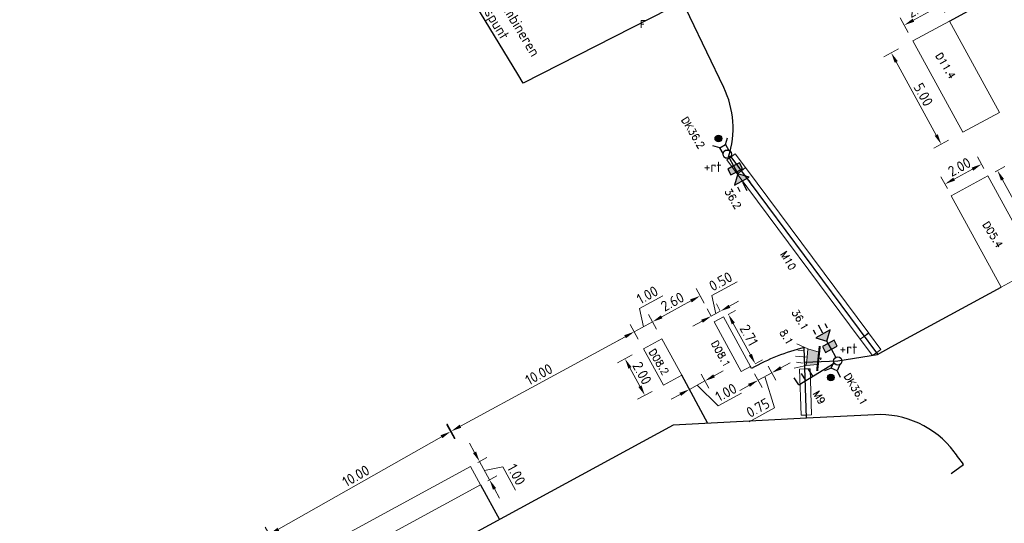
# Model space of a CAD drawing. Header units: metres. Extents: x 0 to 197589, y 0 to 355403.
# Tile 3 of 6: x 197498 to 197546, y 355335 to 355360. Entities that reach past the tile are written whole.
import ezdxf
from ezdxf import colors
from ezdxf.entities.mleader import LeaderData, LeaderLine
from ezdxf.math import Vec2, Vec3

# ---------------------------------------------------------------- set-up
doc = ezdxf.new("R2010")
doc.units = ezdxf.units.M
for name, color, linetype, lineweight in [('Level 56', 7, 'Continuous', 0), ('N-WA-VW-VRI-MEUBILAIR', 7, 'Continuous', 13), ('O_VRI_MANTELBUIS_BESTAAND', 1, 'Continuous', 0), ('O_VRI_MAST', 7, 'Continuous', 13), ('O_WEG_L_VRI_NIEUW', 7, 'Continuous', 0), ('O_WEG_T_VRI_MANTELBUIS', 5, 'Continuous', 13), ('O_WEG_VRI_NIEUW_LUSSEN', 210, 'Continuous', 13), ('O_WEG_VRI_NIEUW_TEKST_MEUBILAIR', 7, 'Continuous', 13), ('O_WEG_VRI_TEKST_MANTELBUIS', 7, 'Continuous', 0), ('VRI-MEUBILAIR', 7, 'Continuous', 13), ('X-XX-AL-M', 7, 'Continuous', 18), ('X-XX-AL-T25', 7, 'Continuous', 25)]:
    doc.layers.add(name, color=color, linetype=linetype, lineweight=lineweight)
doc.layers.add('N-WE-VK-KABELTRACE-G', color=30, linetype='Continuous')
doc.styles.add('NLCS-ISO-M200-T25', font='NLCS-ISO.ttf', dxfattribs={"height": 0.5})
doc.styles.add('Styleromans', font='romans.shx')
doc.styles.add('VRI-AH', font='isocp.shx')
doc.dimstyles.new('NLCS-M200-T25-PIJL_L2_H1', dxfattribs={"dimscale": 0.2, "dimtxt": 2.5, "dimasz": 2.5, "dimexe": 2, "dimexo": 2, "dimgap": 0.7, "dimtad": 1, "dimzin": 0, "dimdsep": 46, "dimtxsty": 'NLCS-ISO-M200-T25', "dimcen": 0, "dimdle": 2, "dimclrd": 256, "dimclre": 256, "dimclrt": 256, "dimadec": 1, "dimazin": 0, "dimtfac": 1, "dimtdec": 3, "dimtofl": 0, "dimtmove": 0, "dimatfit": 3, "dimfxl": 2, "dimfxlon": 1, "dimtfillclr": 256, "dimtolj": 1, "dimtzin": 0, "dimlwd": -1, "dimlwe": -1, "dimarcsym": 0})

# ---------------------------------------------------------------- blocks, each defined once
blk = doc.blocks.new('2L202')
at = {"layer": 'Level 56', "linetype": 'Continuous'}
for points in [[(-1.059, 1.108), (-0.517, 0.948), (-0.357, 1.491)], [(-0.178, 0.996), (-0.459, 0.843), (-0.74, 0.69), (-0.587, 0.409), (-0.306, 0.562), (-0.025, 0.715)]]:
    blk.add_hatch(color=7, dxfattribs=at).paths.add_polyline_path(points)
at = {"layer": 'Level 56', "color": 7, "linetype": 'Continuous', "lineweight": 30}
for p, q in [((-1.181, 1.498), (-1.066, 1.287)), ((-0.619, 1.804), (-0.504, 1.593)), ((-0.459, 0.843), (-0.517, 0.948)), ((-0.306, 0.562), (-0.459, 0.843)), ((-0.096, 0.176), (-0.306, 0.562))]:
    blk.add_line(p, q, dxfattribs=at)
at = {"layer": 'Level 56', "color": 7, "linetype": 'Continuous', "lineweight": 30, "flags": 128}
for points in [[(-1.059, 1.108), (-0.517, 0.948), (-0.357, 1.491), (-1.059, 1.108)], [(-0.178, 0.996), (-0.459, 0.843), (-0.74, 0.69), (-0.587, 0.409), (-0.306, 0.562), (-0.025, 0.715), (-0.178, 0.996)]]:
    blk.add_lwpolyline(points, dxfattribs=at)
at = {"layer": 'Level 56', "color": 7, "linetype": 'Continuous', "lineweight": 30}
blk.add_circle((0, 0), 0.2, dxfattribs=at)
blk = doc.blocks.new('2L203')
at = {"layer": 'Level 56', "linetype": 'Continuous'}
for points in [[(0.178, -0.996), (0.459, -0.843), (0.74, -0.69), (0.587, -0.409), (0.306, -0.562), (0.025, -0.715)], [(1.059, -1.108), (0.517, -0.948), (0.357, -1.491)]]:
    blk.add_hatch(color=7, dxfattribs=at).paths.add_polyline_path(points)
at = {"layer": 'Level 56', "color": 7, "linetype": 'Continuous', "lineweight": 30}
for p, q in [((0.096, -0.176), (0.306, -0.562)), ((0.306, -0.562), (0.459, -0.843)), ((0.459, -0.843), (0.517, -0.948)), ((1.181, -1.498), (1.066, -1.287)), ((0.619, -1.804), (0.504, -1.593))]:
    blk.add_line(p, q, dxfattribs=at)
at = {"layer": 'Level 56', "color": 7, "linetype": 'Continuous', "lineweight": 30, "flags": 128}
for points in [[(0.178, -0.996), (0.459, -0.843), (0.74, -0.69), (0.587, -0.409), (0.306, -0.562), (0.025, -0.715), (0.178, -0.996)], [(1.059, -1.108), (0.517, -0.948), (0.357, -1.491), (1.059, -1.108)]]:
    blk.add_lwpolyline(points, dxfattribs=at)
at = {"layer": 'Level 56', "color": 7, "linetype": 'Continuous', "lineweight": 30}
blk.add_circle((0, 0), 0.2, dxfattribs=at)
blk = doc.blocks.new('DRUKW3')
at = {"layer": 'O_WEG_L_VRI_NIEUW', "color": 7, "linetype": 'Continuous', "lineweight": 30}
for p, q in [((-0.077, 0.462), (0.014, 0.789)), ((-0.356, 0.304), (-0.683, 0.395))]:
    blk.add_line(p, q, dxfattribs=at)
at = {"layer": 'O_WEG_L_VRI_NIEUW', "color": 7, "linetype": 'Continuous', "lineweight": 30, "flags": 128}
blk.add_lwpolyline([(-0.198, 0.026), (-0.356, 0.304), (-0.077, 0.462), (0.08, 0.183)], dxfattribs=at)
at = {"layer": 'O_WEG_L_VRI_NIEUW', "color": 7, "linetype": 'Continuous', "lineweight": 30}
for centre, radius in [((-0.423, 0.749), 0.16), ((0, 0), 0.2)]:
    blk.add_circle(centre, radius, dxfattribs=at)
blk = doc.blocks.new('AnonymousCell5')
at = {"layer": 'O_WEG_L_VRI_NIEUW', "linetype": 'Continuous'}
h = blk.add_hatch(color=7, dxfattribs=at)
edge = h.paths.add_edge_path()
edge.add_arc((-0.272, 0.341), 0.16, 0, 360)
at = {"layer": 'O_WEG_L_VRI_NIEUW', "color": 7, "linetype": 'Continuous', "lineweight": 0}
blk.add_circle((-0.272, 0.341), 0.16, dxfattribs=at)
at = {"color": 7, "linetype": 'Continuous', "lineweight": 0}
blk.add_blockref('DRUKW3', (0.151, -0.408), dxfattribs=at)
blk = doc.blocks.new('DRUKW4')
at = {"layer": 'O_WEG_L_VRI_NIEUW', "color": 7, "linetype": 'Continuous', "lineweight": 30}
for p, q in [((-0.317, -0.345), (-0.631, -0.474)), ((-0.021, -0.468), (0.108, -0.782))]:
    blk.add_line(p, q, dxfattribs=at)
at = {"layer": 'O_WEG_L_VRI_NIEUW', "color": 7, "linetype": 'Continuous', "lineweight": 30, "flags": 128}
blk.add_lwpolyline([(0.102, -0.172), (-0.021, -0.468), (-0.317, -0.345), (-0.194, -0.049)], dxfattribs=at)
at = {"layer": 'O_WEG_L_VRI_NIEUW', "color": 7, "linetype": 'Continuous', "lineweight": 30}
for centre, radius in [((0, 0), 0.2), ((-0.331, -0.794), 0.16)]:
    blk.add_circle(centre, radius, dxfattribs=at)
blk = doc.blocks.new('AnonymousCell6')
at = {"layer": 'O_WEG_L_VRI_NIEUW', "linetype": 'Continuous'}
h = blk.add_hatch(color=7, dxfattribs=at)
edge = h.paths.add_edge_path()
edge.add_arc((-0.102, -0.424), 0.16, 0, 360)
at = {"layer": 'O_WEG_L_VRI_NIEUW', "color": 7, "linetype": 'Continuous', "lineweight": 0}
blk.add_circle((-0.102, -0.424), 0.16, dxfattribs=at)
at = {"color": 7, "linetype": 'Continuous', "lineweight": 0}
blk.add_blockref('DRUKW4', (0.229, 0.37), dxfattribs=at)
blk = doc.blocks.new('3LTEST')
at = {"layer": 'VRI-MEUBILAIR', "linetype": 'Continuous'}
blk.add_hatch(color=256, dxfattribs=at).paths.add_polyline_path([(0.913, -0.526), (0.913, 0.002), (0.913, 0.53), (0.193, 0.386), (0.193, -0.382)])
at = {"layer": 'VRI-MEUBILAIR'}
for p, q in [((0.913, 0.53), (1.633, 0.77)), ((0.001, 0.002), (0.193, 0.002)), ((0.913, 0.002), (1.633, 0.002)), ((1.537, 0.386), (1.105, 0.386)), ((0.913, -0.526), (1.633, -0.766)), ((1.537, -0.382), (1.105, -0.382))]:
    blk.add_line(p, q, dxfattribs=at)
at = {"layer": 'VRI-MEUBILAIR', "flags": 128}
blk.add_lwpolyline([(0.913, -0.526), (0.913, 0.002), (0.913, 0.53), (0.193, 0.386), (0.193, -0.382), (0.913, -0.526)], dxfattribs=at)
blk = doc.blocks.new('3L30P')
at = {"linetype": 'Continuous'}
blk.add_blockref('3LTEST', (-0.001, -0.002), dxfattribs=at)
blk = doc.blocks.new('*U85')
at = {"layer": 'N-WA-VW-VRI-MEUBILAIR'}
for q in [(-0.23, 0.97), (-0.23, -0.97)]:
    blk.add_line((-0.23, 0), q, dxfattribs=at)
at = {"layer": 'N-WA-VW-VRI-MEUBILAIR', "xscale": 12, "yscale": 12, "zscale": 12, "rotation": 4.910378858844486e-10}
blk.add_blockref('3L30P', (-0.82, 0), dxfattribs=at)
blk = doc.blocks.new('3L83')
at = {"layer": 'O_WEG_L_VRI_NIEUW', "color": 7, "linetype": 'Continuous', "lineweight": 30}
for p, q in [((1.439, 1.664), (0.131, 0.151)), ((1.439, 1.664), (1.742, 1.402)), ((0.916, 1.059), (1.219, 0.797)), ((1.178, 1.361), (1.48, 1.1))]:
    blk.add_line(p, q, dxfattribs=at)
blk.add_circle((0, 0), 0.2, dxfattribs=at)
blk = doc.blocks.new('*D96')
at = {"layer": 'Defpoints', "color": 0, "transparency": 16777216}
for p in [(197529.146, 355342.074), (197518.963, 355339.868), (197520.361, 355337.297)]:
    blk.add_point(p, dxfattribs=at)
at = {"layer": 'X-XX-AL-M', "transparency": 16777216}
for p, q in [((197527.938, 355344.294), (197527.556, 355344.997)), ((197527.308, 355344.406), (197519.402, 355340.107)), ((197519.154, 355339.517), (197518.772, 355340.219))]:
    blk.add_line(p, q, dxfattribs=at)
for points in [[(197527.268, 355344.479), (197527.348, 355344.333), (197527.747, 355344.645)], [(197519.362, 355340.18), (197519.442, 355340.034), (197518.963, 355339.868)]]:
    blk.add_solid(points, dxfattribs=at)
at = {"layer": 'X-XX-AL-M', "transparency": 16777216, "insert": (197523.169, 355342.599), "char_height": 0.5, "attachment_point": 5, "rotation": 28.5375, "style": 'NLCS-ISO-M200-T25'}
blk.add_mtext('\\A1;10.00', dxfattribs=at)
blk = doc.blocks.new('*D97')
at = {"layer": 'Defpoints', "color": 0, "transparency": 16777216}
for p in [(197520.045, 355337.875), (197510.227, 355334.912), (197511.347, 355332.939)]:
    blk.add_point(p, dxfattribs=at)
at = {"layer": 'X-XX-AL-M', "transparency": 16777216}
for p, q in [((197519.123, 355339.499), (197518.729, 355340.195)), ((197518.491, 355339.6), (197510.662, 355335.158)), ((197510.425, 355334.564), (197510.03, 355335.26))]:
    blk.add_line(p, q, dxfattribs=at)
for points in [[(197518.45, 355339.673), (197518.532, 355339.528), (197518.926, 355339.847)], [(197510.621, 355335.231), (197510.703, 355335.086), (197510.227, 355334.912)]]:
    blk.add_solid(points, dxfattribs=at)
at = {"layer": 'X-XX-AL-M', "transparency": 16777216, "insert": (197514.384, 355337.719), "char_height": 0.5, "attachment_point": 5, "rotation": 29.5707, "style": 'NLCS-ISO-M200-T25'}
blk.add_mtext('\\A1;10.00', dxfattribs=at)
blk = doc.blocks.new('*D102')
at = {"layer": 'Defpoints', "color": 0, "transparency": 16777216}
for p in [(197528.624, 355345.122), (197531.589, 355345.113), (197529.306, 355343.869)]:
    blk.add_point(p, dxfattribs=at)
at = {"layer": 'X-XX-AL-M', "transparency": 16777216}
for p, q in [((197531.098, 355346.014), (197530.715, 355346.717)), ((197530.468, 355346.126), (197529.063, 355345.361)), ((197528.815, 355344.77), (197528.432, 355345.473))]:
    blk.add_line(p, q, dxfattribs=at)
for points in [[(197530.428, 355346.2), (197530.507, 355346.053), (197530.907, 355346.366)], [(197529.023, 355345.434), (197529.102, 355345.288), (197528.624, 355345.122)]]:
    blk.add_solid(points, dxfattribs=at)
at = {"layer": 'X-XX-AL-M', "transparency": 16777216, "insert": (197529.578, 355346.086), "char_height": 0.5, "attachment_point": 5, "rotation": 28.587, "style": 'NLCS-ISO-M200-T25'}
blk.add_mtext('\\A1;2.60', dxfattribs=at)
blk = doc.blocks.new('*D113')
at = {"layer": 'Defpoints', "color": 0, "transparency": 16777216}
for p in [(197531.438, 355345.39), (197532.028, 355345.353), (197531.589, 355345.113)]:
    blk.add_point(p, dxfattribs=at)
at = {"layer": 'X-XX-AL-M', "transparency": 16777216}
for p, q in [((197531.473, 355346.388), (197532.685, 355347.048)), ((197531.658, 355345.509), (197531.473, 355346.388)), ((197531.438, 355345.39), (197531.247, 355345.741)), ((197531.877, 355345.629), (197531.686, 355345.98)), ((197532.316, 355345.868), (197532.756, 355346.107)), ((197531.877, 355345.629), (197531.438, 355345.39)), ((197530.999, 355345.151), (197530.56, 355344.911))]:
    blk.add_line(p, q, dxfattribs=at)
for points in [[(197532.277, 355345.941), (197532.356, 355345.795), (197531.877, 355345.629)], [(197530.959, 355345.224), (197531.039, 355345.077), (197531.438, 355345.39)]]:
    blk.add_solid(points, dxfattribs=at)
at = {"layer": 'X-XX-AL-M', "transparency": 16777216, "insert": (197531.892, 355347.061), "char_height": 0.5, "attachment_point": 5, "rotation": 28.587, "style": 'NLCS-ISO-M200-T25'}
blk.add_mtext('\\A1;0.50', dxfattribs=at)
blk = doc.blocks.new('*D114')
at = {"layer": 'Defpoints', "color": 0, "transparency": 16777216}
for p in [(197532.028, 355345.353), (197533.324, 355342.975), (197533.557, 355343.102)]:
    blk.add_point(p, dxfattribs=at)
at = {"layer": 'X-XX-AL-M', "transparency": 16777216}
for p, q in [((197532.261, 355345.48), (197532.612, 355345.671)), ((197532.5, 355345.041), (197533.318, 355343.541)), ((197533.557, 355343.102), (197533.908, 355343.293))]:
    blk.add_line(p, q, dxfattribs=at)
for points in [[(197532.574, 355345.081), (197532.427, 355345.001), (197532.261, 355345.48)], [(197533.391, 355343.581), (197533.244, 355343.501), (197533.557, 355343.102)]]:
    blk.add_solid(points, dxfattribs=at)
at = {"layer": 'X-XX-AL-M', "transparency": 16777216, "insert": (197533.251, 355344.478), "char_height": 0.5, "attachment_point": 5, "rotation": 298.587, "style": 'NLCS-ISO-M200-T25'}
blk.add_mtext('\\A1;2.71', dxfattribs=at)
blk = doc.blocks.new('*D115')
at = {"layer": 'Defpoints', "color": 0, "transparency": 16777216}
for p in [(197528.624, 355345.122), (197529.067, 355344.308), (197528.189, 355343.83)]:
    blk.add_point(p, dxfattribs=at)
at = {"layer": 'X-XX-AL-M', "transparency": 16777216}
for p, q in [((197528, 355345.761), (197529.123, 355346.373)), ((197528.184, 355344.882), (197528, 355345.761)), ((197528.815, 355344.77), (197528.432, 355345.473)), ((197529.063, 355345.361), (197529.502, 355345.6)), ((197527.937, 355344.292), (197527.554, 355344.994)), ((197527.745, 355344.643), (197528.624, 355345.122)), ((197527.306, 355344.404), (197526.867, 355344.165))]:
    blk.add_line(p, q, dxfattribs=at)
for points in [[(197529.023, 355345.434), (197529.102, 355345.288), (197528.624, 355345.122)], [(197527.267, 355344.477), (197527.346, 355344.331), (197527.745, 355344.643)]]:
    blk.add_solid(points, dxfattribs=at)
at = {"layer": 'X-XX-AL-M', "transparency": 16777216, "insert": (197528.375, 355346.41), "char_height": 0.5, "attachment_point": 5, "rotation": 28.587, "style": 'NLCS-ISO-M200-T25'}
blk.add_mtext('\\A1;1.00', dxfattribs=at)
blk = doc.blocks.new('*D116')
at = {"layer": 'Defpoints', "color": 0, "transparency": 16777216}
for p in [(197528.189, 355343.83), (197529.146, 355342.074), (197528.257, 355341.59)]:
    blk.add_point(p, dxfattribs=at)
at = {"layer": 'X-XX-AL-M', "transparency": 16777216}
for p, q in [((197527.652, 355343.537), (197526.949, 355343.155)), ((197527.54, 355342.907), (197528.018, 355342.029)), ((197528.609, 355341.781), (197527.906, 355341.398))]:
    blk.add_line(p, q, dxfattribs=at)
for points in [[(197527.613, 355342.947), (197527.467, 355342.867), (197527.301, 355343.346)], [(197528.091, 355342.069), (197527.945, 355341.989), (197528.257, 355341.59)]]:
    blk.add_solid(points, dxfattribs=at)
at = {"layer": 'X-XX-AL-M', "transparency": 16777216, "insert": (197528.121, 355342.655), "char_height": 0.5, "attachment_point": 5, "rotation": 298.587, "style": 'NLCS-ISO-M200-T25'}
blk.add_mtext('\\A1;2.00', dxfattribs=at)
blk = doc.blocks.new('*D117')
at = {"layer": 'Defpoints', "color": 0, "transparency": 16777216}
for p in [(197519.883, 355338.172), (197520.362, 355337.294), (197520.799, 355337.533)]:
    blk.add_point(p, dxfattribs=at)
at = {"layer": 'X-XX-AL-M', "transparency": 16777216}
for p, q in [((197520.08, 355338.85), (197519.84, 355339.288)), ((197520.234, 355338.364), (197520.671, 355338.603)), ((197520.32, 355338.411), (197520.799, 355337.533)), ((197520.56, 355337.972), (197521.438, 355338.158)), ((197521.438, 355338.158), (197522.052, 355337.035)), ((197520.713, 355337.486), (197521.15, 355337.725)), ((197521.039, 355337.094), (197521.279, 355336.656))]:
    blk.add_line(p, q, dxfattribs=at)
for points in [[(197520.153, 355338.89), (197520.007, 355338.81), (197520.32, 355338.411)], [(197521.112, 355337.134), (197520.966, 355337.054), (197520.799, 355337.533)]]:
    blk.add_solid(points, dxfattribs=at)
at = {"layer": 'X-XX-AL-M', "transparency": 16777216, "insert": (197522.087, 355337.783), "char_height": 0.5, "attachment_point": 5, "rotation": 298.6466, "style": 'NLCS-ISO-M200-T25'}
blk.add_mtext('\\A1;1.00', dxfattribs=at)
blk = doc.blocks.new('*D121')
at = {"layer": 'Defpoints', "color": 0, "transparency": 16777216}
for p in [(197544.722, 355352.134), (197547.111, 355347.741), (197547.571, 355347.992)]:
    blk.add_point(p, dxfattribs=at)
at = {"layer": 'X-XX-AL-M', "transparency": 16777216}
for p, q in [((197545.073, 355352.325), (197545.533, 355352.575)), ((197545.421, 355351.945), (197547.332, 355348.431)), ((197547.463, 355347.933), (197547.923, 355348.183))]:
    blk.add_line(p, q, dxfattribs=at)
for points in [[(197545.494, 355351.985), (197545.348, 355351.905), (197545.182, 355352.384)], [(197547.406, 355348.471), (197547.259, 355348.391), (197547.571, 355347.992)]]:
    blk.add_solid(points, dxfattribs=at)
at = {"layer": 'X-XX-AL-M', "transparency": 16777216, "insert": (197546.719, 355350.374), "char_height": 0.5, "attachment_point": 5, "rotation": 298.5452, "style": 'NLCS-ISO-M200-T25'}
blk.add_mtext('\\A1;5.00', dxfattribs=at)
blk = doc.blocks.new('*D122')
at = {"layer": 'Defpoints', "color": 0, "transparency": 16777216}
for p in [(197544.722, 355352.134), (197542.66, 355351.739), (197542.965, 355351.178)]:
    blk.add_point(p, dxfattribs=at)
at = {"layer": 'X-XX-AL-M', "transparency": 16777216}
for p, q in [((197544.531, 355352.485), (197544.226, 355353.046)), ((197543.978, 355352.456), (197543.099, 355351.978)), ((197542.774, 355351.529), (197542.469, 355352.09))]:
    blk.add_line(p, q, dxfattribs=at)
for points in [[(197543.938, 355352.529), (197544.018, 355352.382), (197544.417, 355352.695)], [(197543.059, 355352.051), (197543.139, 355351.905), (197542.66, 355351.739)]]:
    blk.add_solid(points, dxfattribs=at)
at = {"layer": 'X-XX-AL-M', "transparency": 16777216, "insert": (197543.352, 355352.559), "char_height": 0.5, "attachment_point": 5, "rotation": 28.5452, "style": 'NLCS-ISO-M200-T25'}
blk.add_mtext('\\A1;2.00', dxfattribs=at)
blk = doc.blocks.new('*D123')
at = {"layer": 'Defpoints', "color": 0, "transparency": 16777216}
for p in [(197540.707, 355359.372), (197542.878, 355359.571), (197541.123, 355358.612)]:
    blk.add_point(p, dxfattribs=at)
at = {"layer": 'X-XX-AL-M', "transparency": 16777216}
for p, q in [((197542.654, 355359.981), (197542.27, 355360.683)), ((197542.024, 355360.092), (197541.146, 355359.612)), ((197540.899, 355359.021), (197540.516, 355359.723))]:
    blk.add_line(p, q, dxfattribs=at)
for points in [[(197541.984, 355360.165), (197542.063, 355360.019), (197542.462, 355360.332)], [(197541.106, 355359.685), (197541.186, 355359.539), (197540.707, 355359.372)]]:
    blk.add_solid(points, dxfattribs=at)
at = {"layer": 'X-XX-AL-M', "transparency": 16777216, "insert": (197541.398, 355360.194), "char_height": 0.5, "attachment_point": 5, "rotation": 28.6716, "style": 'NLCS-ISO-M200-T25'}
blk.add_mtext('\\A1;2.00', dxfattribs=at)
blk = doc.blocks.new('*D124')
at = {"layer": 'Defpoints', "color": 0, "transparency": 16777216}
for p in [(197542.878, 355359.571), (197545.277, 355355.184), (197542.481, 355353.655)]:
    blk.add_point(p, dxfattribs=at)
at = {"layer": 'X-XX-AL-M', "transparency": 16777216}
for p, q in [((197540.433, 355358.234), (197539.731, 355357.85)), ((197540.322, 355357.604), (197542.241, 355354.094)), ((197542.832, 355353.847), (197542.13, 355353.463))]:
    blk.add_line(p, q, dxfattribs=at)
for points in [[(197540.395, 355357.644), (197540.249, 355357.564), (197540.082, 355358.042)], [(197542.314, 355354.134), (197542.168, 355354.054), (197542.481, 355353.655)]]:
    blk.add_solid(points, dxfattribs=at)
at = {"layer": 'X-XX-AL-M', "transparency": 16777216, "insert": (197541.623, 355356.036), "char_height": 0.5, "attachment_point": 5, "rotation": 298.6716, "style": 'NLCS-ISO-M200-T25'}
blk.add_mtext('\\A1;5.00', dxfattribs=at)
blk = doc.blocks.new('*D132')
at = {"layer": 'Defpoints', "color": 0, "transparency": 16777216}
for p in [(197530.77, 355342.959), (197530.024, 355342.552), (197531.138, 355342.283)]:
    blk.add_point(p, dxfattribs=at)
at = {"layer": 'X-XX-AL-M', "transparency": 16777216}
for p, q in [((197530.961, 355342.608), (197531.33, 355341.932)), ((197531.577, 355342.522), (197532.016, 355342.762)), ((197530.215, 355342.201), (197530.583, 355341.525)), ((197530.392, 355341.877), (197531.138, 355342.283)), ((197530.765, 355342.08), (197531.774, 355341.081)), ((197529.953, 355341.637), (197529.514, 355341.398)), ((197531.774, 355341.081), (197532.898, 355341.693))]:
    blk.add_line(p, q, dxfattribs=at)
for points in [[(197531.537, 355342.596), (197531.617, 355342.449), (197531.138, 355342.283)], [(197529.913, 355341.71), (197529.993, 355341.564), (197530.392, 355341.877)]]:
    blk.add_solid(points, dxfattribs=at)
at = {"layer": 'X-XX-AL-M', "transparency": 16777216, "insert": (197532.149, 355341.73), "char_height": 0.5, "attachment_point": 5, "rotation": 28.587, "style": 'NLCS-ISO-M200-T25'}
blk.add_mtext('\\A1;1.00', dxfattribs=at)
blk = doc.blocks.new('*D133')
at = {"layer": 'Defpoints', "color": 0, "transparency": 16777216}
for p in [(197533.981, 355343.336), (197533.324, 355342.975), (197534.347, 355342.671)]:
    blk.add_point(p, dxfattribs=at)
at = {"layer": 'X-XX-AL-M', "transparency": 16777216}
for p, q in [((197534.174, 355342.986), (197534.54, 355342.32)), ((197534.785, 355342.912), (197535.223, 355343.152)), ((197533.516, 355342.624), (197533.882, 355341.959)), ((197533.689, 355342.31), (197534.347, 355342.671)), ((197534.018, 355342.49), (197534.478, 355340.981)), ((197533.251, 355342.069), (197532.813, 355341.828)), ((197534.478, 355340.981), (197533.268, 355340.317))]:
    blk.add_line(p, q, dxfattribs=at)
for points in [[(197534.745, 355342.985), (197534.825, 355342.839), (197534.347, 355342.671)], [(197533.211, 355342.142), (197533.291, 355341.996), (197533.689, 355342.31)]]:
    blk.add_solid(points, dxfattribs=at)
at = {"layer": 'X-XX-AL-M', "transparency": 16777216, "insert": (197533.685, 355340.991), "char_height": 0.5, "attachment_point": 5, "rotation": 28.7832, "style": 'NLCS-ISO-M200-T25'}
blk.add_mtext('\\A1;0.75', dxfattribs=at)
blk = doc.blocks.new('RATEL')
at = {"layer": 'X-XX-AL-T25', "insert": (-0.568, -0.963), "char_height": 0.5, "attachment_point": 1, "style": 'NLCS-ISO-M200-T25'}
blk.add_mtext_dynamic_manual_height_columns('+rt', width=3.4761, gutter_width=5, heights=[0], dxfattribs=at)

msp = doc.modelspace()

# ---------------------------------------------------------------- linework, layer by layer
at = {"layer": 'Level 56', "color": 7, "linetype": 'Continuous', "lineweight": 30}
for p, q in [((197532.944, 355351.823), (197533.154, 355351.437)), ((197536.567, 355344.977), (197536.778, 355344.591))]:
    msp.add_line(p, q, dxfattribs=at)
at = {"layer": 'N-WA-VW-VRI-MEUBILAIR', "const_width": 0.1}
msp.add_lwpolyline([(197536.651, 355343.962), (197536.525, 355342.762)], dxfattribs=at)
at = {"layer": 'N-WE-VK-KABELTRACE-G', "lineweight": 30}
for points in [[(197539.441, 355343.569), (197532.392, 355353.048), (197532.273, 355353.053, 0.191928), (197532.044, 355356.377), (197529.591, 355361.481, 0.075517), (197521.21, 355373.761), (197520.391, 355374.641), (197517.503, 355377.415), (197504.378, 355389.262), (197503.639, 355388.442), (197501.742, 355390.176), (197502.443, 355390.998), (197498.246, 355394.784), (197500.865, 355397.689)], [(197536.015, 355340.488), (197535.898, 355343.88, 0.068415), (197533.376, 355342.879), (197533.324, 355342.975)], [(197542.965, 355337.842), (197543.551, 355338.269, 0.00434), (197543.099, 355338.879, 0.248984), (197539.273, 355340.659), (197536.015, 355340.488), (197529.609, 355340.152), (197504.582, 355326.542), (197503.865, 355327.859)]]:
    msp.add_lwpolyline(points, format="xyb", dxfattribs=at)
for points in [[(197542.878, 355359.571), (197548.346, 355362.561), (197548.532, 355362.572), (197552.404, 355362.8)], [(197535.922, 355343.184), (197537.514, 355343.239), (197539.418, 355343.557), (197540.081, 355343.917), (197545.354, 355346.786)], [(197531.284, 355340.24), (197530.024, 355342.552)], [(197520.362, 355337.294), (197521.274, 355335.619)]]:
    msp.add_lwpolyline(points, dxfattribs=at)
at = {"layer": 'O_VRI_MANTELBUIS_BESTAAND', "linetype": 'Continuous'}
for p, q in [((197532.687, 355352.232), (197532.888, 355352.381)), ((197532.687, 355352.232), (197538.597, 355344.285)), ((197538.597, 355344.285), (197538.798, 355344.434)), ((197535.684, 355342.849), (197535.934, 355342.858)), ((197535.684, 355342.849), (197535.76, 355340.63)), ((197535.76, 355340.63), (197536.01, 355340.639))]:
    msp.add_line(p, q, dxfattribs=at)
at = {"layer": 'O_VRI_MANTELBUIS_BESTAAND'}
for p, q in [((197533.088, 355352.53), (197532.888, 355352.381)), ((197533.088, 355352.53), (197538.998, 355344.583)), ((197532.687, 355352.232), (197538.597, 355344.285)), ((197538.998, 355344.583), (197538.798, 355344.434)), ((197535.684, 355342.849), (197535.76, 355340.63)), ((197536.184, 355342.866), (197535.934, 355342.858)), ((197536.184, 355342.866), (197536.26, 355340.647)), ((197536.26, 355340.647), (197536.01, 355340.639))]:
    msp.add_line(p, q, dxfattribs=at)
at = {"layer": 'O_VRI_MAST'}
for centre in [(197532.207, 355353.175), (197537.514, 355343.239)]:
    msp.add_circle(centre, 0.2, dxfattribs=at)
at = {"layer": 'O_WEG_T_VRI_MANTELBUIS', "linetype": 'Continuous'}
for p, q in [((197532.191, 355352.899), (197532.392, 355353.048)), ((197532.191, 355352.899), (197532.687, 355352.232)), ((197532.687, 355352.232), (197532.888, 355352.381)), ((197538.594, 355344.289), (197538.795, 355344.438)), ((197538.594, 355344.289), (197539.184, 355343.496)), ((197539.184, 355343.496), (197539.384, 355343.646))]:
    msp.add_line(p, q, dxfattribs=at)
at = {"layer": 'O_WEG_T_VRI_MANTELBUIS'}
for p, q in [((197532.191, 355352.899), (197532.687, 355352.232)), ((197532.592, 355353.197), (197532.392, 355353.048)), ((197532.592, 355353.197), (197533.088, 355352.53)), ((197533.088, 355352.53), (197532.888, 355352.381)), ((197538.594, 355344.289), (197539.184, 355343.496)), ((197538.995, 355344.588), (197538.795, 355344.438)), ((197538.995, 355344.588), (197539.585, 355343.795)), ((197539.585, 355343.795), (197539.384, 355343.646))]:
    msp.add_line(p, q, dxfattribs=at)
at = {"layer": 'O_WEG_VRI_NIEUW_LUSSEN'}
for points in [[(197541.123, 355358.612), (197543.522, 355354.225), (197545.277, 355355.184), (197542.878, 355359.571)], [(197544.722, 355352.134), (197547.111, 355347.741), (197545.354, 355346.786), (197542.965, 355351.178)], [(197529.146, 355342.074), (197528.189, 355343.83), (197529.067, 355344.308), (197530.024, 355342.552)]]:
    msp.add_lwpolyline(points, close=True, dxfattribs=at)
msp.add_lwpolyline([(197533.324, 355342.975), (197532.028, 355345.353), (197531.589, 355345.113), (197532.881, 355342.742), (197533.324, 355342.975)], dxfattribs=at)
at = {"layer": 'O_WEG_VRI_NIEUW_LUSSEN', "flags": 128}
msp.add_lwpolyline([(197520.362, 355337.294), (197519.883, 355338.172), (197511.107, 355333.378), (197511.586, 355332.5), (197520.362, 355337.294)], dxfattribs=at)

# ---------------------------------------------------------------- block references
at = {"color": 7, "linetype": 'Continuous', "lineweight": 0}
for name, p in [('AnonymousCell5', (197532.056, 355353.584)), ('2L203', (197532.207, 355353.175)), ('RATEL', (197531.646, 355353.783)), ('2L202', (197537.514, 355343.239)), ('RATEL', (197538.164, 355345.045)), ('AnonymousCell6', (197537.285, 355342.869))]:
    msp.add_blockref(name, p, dxfattribs=at)
at = {"color": 7, "linetype": 'Continuous', "lineweight": 0, "rotation": 162.3245510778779}
msp.add_blockref('3L83', (197537.514, 355343.239), dxfattribs=at)
at = {"layer": 'N-WA-VW-VRI-MEUBILAIR', "xscale": 0.06400000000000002, "yscale": 0.06400000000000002, "zscale": 0.06400000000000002, "rotation": 174.0022245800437}
msp.add_blockref('*U85', (197536.683, 355343.352), dxfattribs=at)

# ---------------------------------------------------------------- texts
at = {"layer": 'O_WEG_VRI_NIEUW_TEKST_MEUBILAIR', "insert": (197528.024, 355359.417), "char_height": 0.35, "attachment_point": 4, "line_spacing_factor": 0.8, "style": 'Styleromans'}
msp.add_mtext('{\\C256;F}', dxfattribs=at)
at = {"layer": 'O_WEG_VRI_NIEUW_TEKST_MEUBILAIR', "char_height": 0.35, "attachment_point": 4, "line_spacing_factor": 0.8, "style": 'Styleromans'}
for s, insert, rotation in [('{\\C256;D11.4}', (197542.336, 355358.011), 301.1527), ('{\\C256;DK36.2}', (197530.136, 355354.925), 301.1527), ('{\\C256;36.2}', (197532.216, 355351.484), 301.1527), ('{\\C256;D05.4}', (197544.602, 355349.894), 301.1527), ('{\\C256;36.1}', (197535.436, 355345.673), 301.1527), ('{\\C256;8.1}', (197534.852, 355344.712), 301.1527), ('{\\C256;D08.1}', (197531.571, 355344.187), 298.587), ('{\\C256;D08.2}', (197528.575, 355343.78), 301.1527), ('{\\C256;DK36.1}', (197537.943, 355342.61), 301.1527)]:
    msp.add_mtext(s, dxfattribs=dict(at, insert=insert, rotation=rotation))
at = {"layer": 'O_WEG_VRI_TEKST_MANTELBUIS', "char_height": 0.35, "attachment_point": 4, "rotation": 301.1527, "line_spacing_factor": 0.8, "style": 'VRI-AH'}
for s, insert in [('{\\Fromans|c0;\\C256;M10}', (197534.886, 355348.471)), ('{\\Fromans|c0;\\C256;M9}', (197536.456, 355341.772))]:
    msp.add_mtext(s, dxfattribs=dict(at, insert=insert))

# ---------------------------------------------------------------- dimensions: what is measured, and where the dimension line sits
at = {"layer": 'X-XX-AL-M'}
for p1, p2, distance, picture, middle in [((197542.878, 355359.571), (197541.123, 355358.612), -0.867, '*D123', (197541.398, 355360.194)), ((197542.878, 355359.571), (197545.277, 355355.184), -3.187, '*D124', (197541.623, 355356.036)), ((197544.722, 355352.134), (197542.965, 355351.178), -0.638, '*D122', (197543.352, 355352.559)), ((197544.722, 355352.134), (197547.111, 355347.741), 0.524, '*D121', (197546.719, 355350.374)), ((197531.589, 355345.113), (197529.306, 355343.869), -1.426, '*D102', (197529.578, 355346.086)), ((197532.028, 355345.353), (197533.324, 355342.975), 0.265, '*D114', (197533.251, 355344.478)), ((197529.146, 355342.074), (197520.361, 355337.297), -2.927, '*D96', (197523.169, 355342.599)), ((197528.189, 355343.83), (197529.146, 355342.074), -1.011, '*D116', (197528.121, 355342.655)), ((197520.045, 355337.875), (197511.347, 355332.939), -2.268, '*D97', (197514.384, 355337.719))]:
    dim = msp.add_aligned_dim(p1=p1, p2=p2, distance=distance, dimstyle='NLCS-M200-T25-PIJL_L2_H1', dxfattribs=at)
    dim.commit()
    dim.dimension.update_dxf_attribs({"geometry": picture, "text_midpoint": middle})
for p1, p2, distance, picture, middle in [((197532.028, 355345.353), (197531.589, 355345.113), -0.315, '*D113', (197531.409, 355346.797)), ((197528.189, 355343.83), (197529.067, 355344.308), 0.926, '*D115', (197527.936, 355346.17)), ((197519.883, 355338.172), (197520.362, 355337.294), 0.498, '*D117', (197521.847, 355338.222))]:
    dim = msp.add_aligned_dim(p1=p1, p2=p2, distance=distance, dimstyle='NLCS-M200-T25-PIJL_L2_H1', override={"dimtmove": 1}, dxfattribs=at)
    dim.commit()
    dim.dimension.update_dxf_attribs({"geometry": picture, "text_midpoint": middle})
dim = msp.add_linear_dim(base=(197534.347, 355342.671), p1=(197533.324, 355342.975), p2=(197533.981, 355343.336), angle=28.7832, dimstyle='NLCS-M200-T25-PIJL_L2_H1', override={"dimtmove": 1}, dxfattribs=at)
dim.commit()
dim.dimension.update_dxf_attribs({"geometry": '*D133', "text_midpoint": (197534.355, 355340.914), "dimtype": 161})
dim = msp.add_aligned_dim(p1=(197530.024, 355342.552), p2=(197530.77, 355342.959), distance=-0.77, text='1.00', dimstyle='NLCS-M200-T25-PIJL_L2_H1', override={"dimtmove": 1}, dxfattribs=at)
dim.commit()
dim.dimension.update_dxf_attribs({"geometry": '*D132', "text_midpoint": (197531.71, 355341.49)})

# ---------------------------------------------------------------- leaders
at = {"layer": 'X-XX-AL-T25'}
ml = msp.add_multileader_mtext('Standard', dxfattribs=at)
ml.set_content('Nieuw verkeerslicht combineren \\Pmet nieuw verlichtingspunt', color=256, style='NLCS-ISO-M200-T25')
ml.set_leader_properties(color=256, linetype='ByLayer', lineweight=-1)
ml.build(insert=Vec2(0, 0))
ml.multileader.update_dxf_attribs({"text_left_attachment_type": 5, "text_right_attachment_type": 5, "dogleg_length": 0.5, "arrow_head_size": 0.5})
ctx = ml.context
ctx.base_point, ctx.char_height, ctx.arrow_head_size, ctx.landing_gap_size, ctx.plane_origin, ctx.plane_x_axis, ctx.plane_y_axis = Vec3(197517.053, 355365.453), 0.5, 0.5, 0.18, Vec3(197532.954, 355373.813), Vec3(0.517321, -0.855791), Vec3(0.855791, 0.517321)
ctx.left_attachment, ctx.right_attachment = 5, 5
notes = []
notes.append((ctx, [(0, (1, 1, 0), (197522.413, 355356.587), (-0.517321, 0.855791), 0.5, [(0, [(197529.833, 355360.36)], 0, [])])]))
ctx.mtext.insert, ctx.mtext.text_direction, ctx.mtext.rotation, ctx.mtext.flow_direction = Vec3(197518.416, 355366.066), Vec3(0.517321, -0.855791), 5.256107, 5
for ctx, leaders in notes:
    for number, flags, end, landing, length, lines in leaders:
        leader = LeaderData()
        leader.index, (leader.has_last_leader_line, leader.has_dogleg_vector, leader.attachment_direction) = number, flags
        leader.last_leader_point, leader.dogleg_vector, leader.dogleg_length = Vec3(end), Vec3(landing), length
        for number, points, colour, breaks in lines:
            line = LeaderLine()
            line.index, line.vertices, line.color, line.breaks = number, Vec3.list(points), colors.encode_raw_color(colour), breaks
            leader.lines.append(line)
        ctx.leaders.append(leader)

doc.saveas('drawing.dxf')
